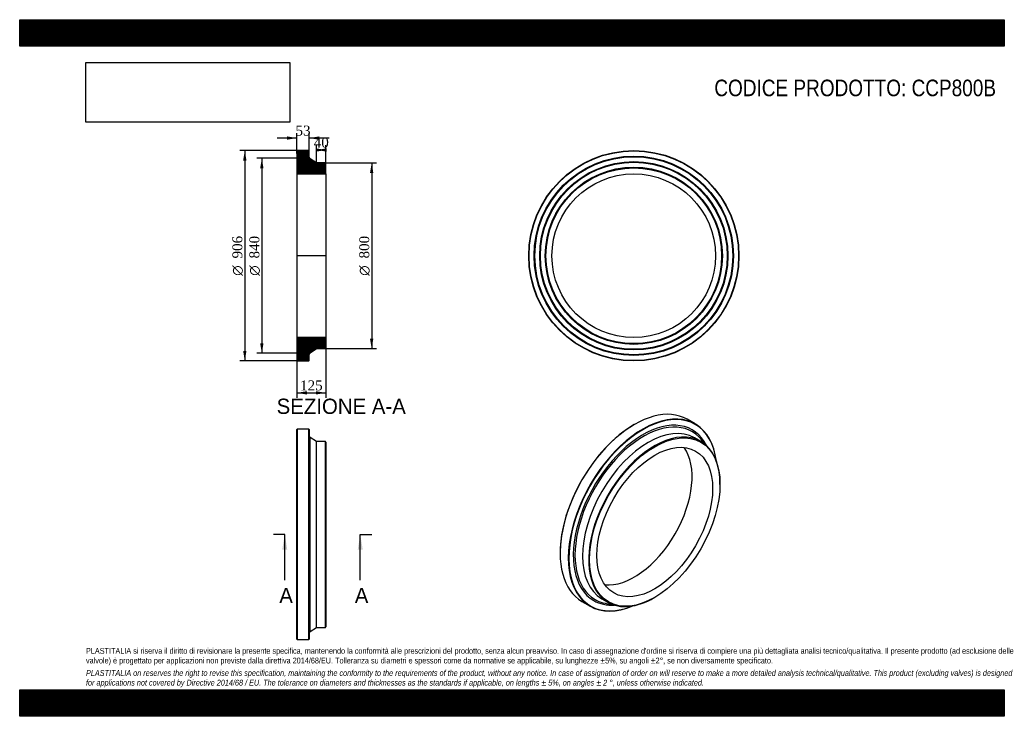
# Model space of a CAD drawing. Header units: millimetres. Extents: x 0 to 4243, y 0 to 3000.
import ezdxf
from ezdxf.enums import TextEntityAlignment as Align
from ezdxf.lldxf.tags import DXFTag

# ---------------------------------------------------------------- set-up
doc = ezdxf.new("R2010")
doc.units = ezdxf.units.MM
doc.header["$LTSCALE"] = 14.285714
for name, color, linetype in [('CCP800B', 7, 'Continuous'), ('Default', 7, 'Continuous'), ('DV4_Default', 7, 'Continuous')]:
    doc.layers.add(name, color=color, linetype=linetype)
doc.styles.add('SEACAD_Solid_Edge_ANSI', font='seans.ttf')
doc.styles.add('SEACAD_Solid_Edge_ANSI1_Symbols', font='semeca1.ttf')
doc.styles.add('SEACAD_Times_New_Roman', font='times.ttf')
tags = doc.linetypes.add('CENTER2', pattern=[28.575, 19.05, -3.175, 3.175, -3.175]).pattern_tags.tags
tags[10:11] = [DXFTag(74, 4), DXFTag(75, 0), DXFTag(340, '0'), DXFTag(46, 0.0), DXFTag(50, 0.0), DXFTag(44, 0.0), DXFTag(45, 0.0)]
tags[8:9] = [DXFTag(74, 4), DXFTag(75, 0), DXFTag(340, '0'), DXFTag(46, 0.0), DXFTag(50, 0.0), DXFTag(44, 0.0), DXFTag(45, 0.0)]
tags[6:7] = [DXFTag(74, 4), DXFTag(75, 0), DXFTag(340, '0'), DXFTag(46, 0.0), DXFTag(50, 0.0), DXFTag(44, 0.0), DXFTag(45, 0.0)]
tags[4:5] = [DXFTag(74, 4), DXFTag(75, 0), DXFTag(340, '0'), DXFTag(46, 0.0), DXFTag(50, 0.0), DXFTag(44, 0.0), DXFTag(45, 0.0)]
doc.dimstyles.new('ANSImm', dxfattribs={"dimtxt": 42.857143, "dimasz": 42.857143, "dimexe": 21.428571, "dimexo": 0, "dimgap": 10.714286, "dimtad": 1, "dimdsep": 46, "dimtxsty": 'SEACAD_Times_New_Roman', "dimblk1": '_SE_FILLED', "dimblk2": '_SE_FILLED', "dimsah": 1, "dimcen": 21.428571, "dimazin": 0, "dimtfac": 0.85, "dimtdec": 3, "dimtofl": 0, "dimtmove": 0, "dimatfit": 3, "dimfxl": 1, "dimarcsym": 0})
picture_1 = doc.add_image_def('image1.jpg', size_in_pixel=(4302, 1260))

# ---------------------------------------------------------------- blocks, each defined once
blk = doc.blocks.new('SE')
at = {"layer": 'CCP800B', "color": 7, "linetype": 'Continuous'}
for p, q in [((1196.2, 1236.1), (1194.7, 1234.6)), ((1194.7, 331.6), (1194.7, 1234.6)), ((1196.2, 1236.1), (1196.2, 330.1)), ((1246.2, 1236.1), (1196.2, 1236.1)), ((1246.2, 330.1), (1246.2, 1236.1)), ((1247.7, 1234.6), (1246.2, 1236.1)), ((1247.7, 1234.6), (1247.7, 331.6)), ((1251.5, 365.5), (1251.5, 1200.8)), ((1279.7, 1183.1), (1251.5, 1200.8)), ((1279.7, 383.1), (1279.7, 1183.1)), ((1317.2, 1183.1), (1279.7, 1183.1)), ((1317.2, 383.1), (1317.2, 1183.1)), ((1319.7, 1180.6), (1317.2, 1183.1)), ((1319.7, 1180.6), (1319.7, 385.6)), ((1251.5, 365.5), (1279.7, 383.1)), ((1279.7, 383.1), (1317.2, 383.1)), ((1317.2, 383.1), (1319.7, 385.6)), ((1194.7, 331.6), (1196.2, 330.1)), ((1196.2, 330.1), (1246.2, 330.1)), ((1246.2, 330.1), (1247.7, 331.6))]:
    blk.add_line(p, q, dxfattribs=at)
for centre, start, end in [((1255.7, 1207.6), 180, 237.9946), ((1255.7, 358.7), 122.0054, 180)]:
    blk.add_arc(centre, 8, start, end, dxfattribs=at)
blk = doc.blocks.new('SE1')
at = {"layer": 'CCP800B', "color": 7, "linetype": 'Continuous'}
for p, q in [((2911, 1258.9), (2875.7, 1279.3)), ((2649.2, 1256.9), (2648.1, 1256.3)), ((2934.7, 1184), (2908.2, 1199.4)), ((3017.6, 998.9), (3017.6, 1000.9)), ((2328.8, 703.3), (2328.8, 702.1)), ((2734.7, 511), (2736.5, 512.1)), ((2422.7, 494.7), (2458, 474.3)), ((2508.2, 506.5), (2534.7, 491.2))]:
    blk.add_line(p, q, dxfattribs=at)
for centre, major_axis, start_param, end_param in [((2649.2, 887), (226.5, 392.3), 0, 3.141593), ((2684.5, 866.6), (-226.5, -392.3), 2.488319, 6.283185), ((2685.6, 866), (225.7, 391), 0, 3.788766), ((2685.6, 866), (-212.2, -367.6), 2.776295, 6.283185), ((2648.1, 887.6), (-225.8, -391), 3.926991, 5.497787), ((2688.2, 864.5), (-208.8, -361.7), 2.839901, 6.283185), ((2708.2, 852.9), (-200, -346.4), 3.141593, 6.283185), ((2685.6, 866), (225.7, 391), 5.636012, 6.283185), ((2734.7, 837.6), (-200, -346.4), 2.356194, 6.283185), ((2648.1, 887.6), (-176.3, -305.4), 0.253378, 2.888214), ((2734.7, 837.6), (-200, -346.4), 0, 0.785398), ((2684.5, 866.6), (-226.5, -392.3), 0, 0.653273), ((2685.6, 866), (-212.2, -367.6), 0, 0.365298), ((2688.2, 864.5), (-208.8, -361.7), 0, 0.301691)]:
    blk.add_ellipse(centre, major_axis=major_axis, ratio=0.57735, start_param=start_param, end_param=end_param, dxfattribs=at)
for major_axis in [(198.8, 344.2), (-176.3, -305.4)]:
    blk.add_ellipse((2736.5, 836.6), major_axis=major_axis, ratio=0.57735, dxfattribs=at)
blk = doc.blocks.new('SE2')
at = {"layer": 'CCP800B', "color": 7, "linetype": 'Continuous'}
for radius in [453, 451.5, 429.5, 428, 426.5, 405.5, 404, 402.5, 381.5, 380, 378.5, 352.6]:
    blk.add_circle((2646.3, 1983.3), radius, dxfattribs=at)
blk = doc.blocks.new('SE4')
at = {"color": 7, "linetype": 'Continuous', "style": 'SEACAD_Solid_Edge_ANSI'}
blk.add_text('A', height=65.7, dxfattribs=at).set_placement((1118.6, 553.1), align=Align.TOP_LEFT)
blk = doc.blocks.new('SE5')
at = {"color": 7, "linetype": 'Continuous', "style": 'SEACAD_Solid_Edge_ANSI'}
blk.add_text('A', height=65.7, dxfattribs=at).set_placement((1443.9, 553.1), align=Align.TOP_LEFT)
blk = doc.blocks.new('SEANNOT_GROUP')
at = {"linetype": 'Continuous'}
blk.add_hatch(color=7, dxfattribs=at).paths.add_polyline_path([(1153.2, 717.4), (1142.3, 783.1), (1131.3, 717.4)])
at = {"color": 7, "linetype": 'Continuous'}
blk.add_lwpolyline([(1142.3, 586), (1142.3, 783.1)], dxfattribs=at)
blk = doc.blocks.new('SEANNOT_GROUP1')
at = {"linetype": 'Continuous'}
blk.add_hatch(color=7, dxfattribs=at).paths.add_polyline_path([(1478.5, 717.4), (1467.6, 783.1), (1456.6, 717.4)])
at = {"color": 7, "linetype": 'Continuous'}
blk.add_lwpolyline([(1467.6, 586), (1467.6, 783.1)], dxfattribs=at)
blk = doc.blocks.new('SE3')
at = {"layer": 'Default', "color": 7, "linetype": 'CENTER2'}
for p, q in [((1142.3, 783.1), (1093, 783.1)), ((1467.6, 783.1), (1516.9, 783.1))]:
    blk.add_line(p, q, dxfattribs=at)
at = {"layer": 'Default', "color": 7, "linetype": 'CENTER2', "const_width": 0.0001}
blk.add_lwpolyline([(1142.3, 783.1), (1467.6, 783.1)], dxfattribs=at)
at = {"layer": 'Default'}
for name in ['SEANNOT_GROUP', 'SEANNOT_GROUP1', 'SE4', 'SE5']:
    blk.add_blockref(name, (0, 0), dxfattribs=at)
blk = doc.blocks.new('SE6')
at = {"layer": 'CCP800B', "linetype": 'Continuous'}
h = blk.add_hatch(dxfattribs=at)
h.set_pattern_fill('LINE', scale=0.629921, angle=45, style=0)
edge = h.paths.add_edge_path()
edge.add_line((1317.2, 2383.3), (1279.7, 2383.3))
edge.add_line((1279.7, 2383.3), (1251.5, 2400.9))
edge.add_arc((1255.7, 2407.7), 8, 180, 237.9946, ccw=False)
edge.add_line((1247.7, 2407.7), (1247.7, 2434.8))
edge.add_line((1247.7, 2434.8), (1246.2, 2436.3))
edge.add_line((1246.2, 2436.3), (1196.2, 2436.3))
edge.add_line((1196.2, 2436.3), (1194.7, 2434.8))
edge.add_line((1194.7, 2434.8), (1194.7, 2412.8))
edge.add_line((1194.7, 2412.8), (1195.8, 2411.3))
edge.add_line((1195.8, 2411.3), (1194.7, 2409.8))
edge.add_line((1194.7, 2409.8), (1194.7, 2388.8))
edge.add_line((1194.7, 2388.8), (1195.8, 2387.3))
edge.add_line((1195.8, 2387.3), (1194.7, 2385.8))
edge.add_line((1194.7, 2385.8), (1194.7, 2364.8))
edge.add_line((1194.7, 2364.8), (1195.8, 2363.3))
edge.add_line((1195.8, 2363.3), (1194.7, 2361.8))
edge.add_line((1194.7, 2361.8), (1194.7, 2335.9))
edge.add_line((1194.7, 2335.9), (1319.7, 2335.9))
edge.add_line((1319.7, 2335.9), (1319.7, 2380.8))
edge.add_line((1319.7, 2380.8), (1317.2, 2383.3))
h = blk.add_hatch(dxfattribs=at)
h.set_pattern_fill('LINE', scale=0.629921, angle=45, style=0)
edge = h.paths.add_edge_path()
edge.add_line((1319.7, 1585.8), (1319.7, 1630.7))
edge.add_line((1319.7, 1630.7), (1194.7, 1630.7))
edge.add_line((1194.7, 1630.7), (1194.7, 1604.8))
edge.add_line((1194.7, 1604.8), (1195.8, 1603.3))
edge.add_line((1195.8, 1603.3), (1194.7, 1601.8))
edge.add_line((1194.7, 1601.8), (1194.7, 1580.8))
edge.add_line((1194.7, 1580.8), (1195.8, 1579.3))
edge.add_line((1195.8, 1579.3), (1194.7, 1577.8))
edge.add_line((1194.7, 1577.8), (1194.7, 1556.8))
edge.add_line((1194.7, 1556.8), (1195.8, 1555.3))
edge.add_line((1195.8, 1555.3), (1194.7, 1553.8))
edge.add_line((1194.7, 1553.8), (1194.7, 1531.8))
edge.add_line((1194.7, 1531.8), (1196.2, 1530.3))
edge.add_line((1196.2, 1530.3), (1246.2, 1530.3))
edge.add_line((1246.2, 1530.3), (1247.7, 1531.8))
edge.add_line((1247.7, 1531.8), (1247.7, 1558.8))
edge.add_arc((1255.7, 1558.8), 8, 122.0054, 180, ccw=False)
edge.add_line((1251.5, 1565.6), (1279.7, 1583.3))
edge.add_line((1279.7, 1583.3), (1317.2, 1583.3))
edge.add_line((1317.2, 1583.3), (1319.7, 1585.8))
at = {"layer": 'CCP800B', "color": 7, "linetype": 'Continuous'}
for p, q in [((1194.7, 2434.8), (1196.2, 2436.3)), ((1194.7, 2434.8), (1194.7, 2412.8)), ((1246.2, 2436.3), (1196.2, 2436.3)), ((1246.2, 2436.3), (1247.7, 2434.8)), ((1247.7, 2407.7), (1247.7, 2434.8)), ((1194.7, 2412.8), (1194.7, 2409.8)), ((1194.7, 2412.8), (1195.8, 2411.3)), ((1195.8, 2411.3), (1194.7, 2409.8)), ((1194.7, 2409.8), (1194.7, 2388.8)), ((1194.7, 2388.8), (1194.7, 2385.8)), ((1194.7, 2388.8), (1195.8, 2387.3)), ((1195.8, 2387.3), (1194.7, 2385.8)), ((1194.7, 2385.8), (1194.7, 2364.8)), ((1279.7, 2383.3), (1251.5, 2400.9)), ((1317.2, 2383.3), (1279.7, 2383.3)), ((1317.2, 2383.3), (1319.7, 2380.8)), ((1319.7, 2335.9), (1319.7, 2380.8)), ((1194.7, 2364.8), (1194.7, 2361.8)), ((1194.7, 2364.8), (1195.8, 2363.3)), ((1195.8, 2363.3), (1194.7, 2361.8)), ((1194.7, 2361.8), (1194.7, 2335.9)), ((1194.7, 2335.9), (1194.7, 1630.7)), ((1194.7, 2335.9), (1319.7, 2335.9)), ((1319.7, 2335.9), (1319.7, 1630.7)), ((1319.7, 1630.7), (1194.7, 1630.7)), ((1194.7, 1630.7), (1194.7, 1604.8)), ((1319.7, 1585.8), (1319.7, 1630.7)), ((1194.7, 1604.8), (1194.7, 1601.8)), ((1194.7, 1604.8), (1195.8, 1603.3)), ((1195.8, 1603.3), (1194.7, 1601.8)), ((1194.7, 1601.8), (1194.7, 1580.8)), ((1194.7, 1580.8), (1194.7, 1577.8)), ((1194.7, 1580.8), (1195.8, 1579.3)), ((1195.8, 1579.3), (1194.7, 1577.8)), ((1194.7, 1577.8), (1194.7, 1556.8)), ((1251.5, 1565.6), (1279.7, 1583.3)), ((1279.7, 1583.3), (1317.2, 1583.3)), ((1319.7, 1585.8), (1317.2, 1583.3)), ((1194.7, 1556.8), (1194.7, 1553.8)), ((1194.7, 1556.8), (1195.8, 1555.3)), ((1195.8, 1555.3), (1194.7, 1553.8)), ((1194.7, 1553.8), (1194.7, 1531.8)), ((1196.2, 1530.3), (1194.7, 1531.8)), ((1196.2, 1530.3), (1246.2, 1530.3)), ((1247.7, 1531.8), (1246.2, 1530.3)), ((1247.7, 1531.8), (1247.7, 1558.8))]:
    blk.add_line(p, q, dxfattribs=at)
for centre, start, end in [((1255.7, 2407.7), 180, 237.9946), ((1255.7, 1558.8), 122.0054, 180)]:
    blk.add_arc(centre, 8, start, end, dxfattribs=at)
at = {"layer": 'DV4_Default', "color": 7, "linetype": 'CENTER2'}
for p, q in [((1247.7, 2407.7), (1247.7, 2403.3)), ((1251.5, 2400.9), (1247.7, 2403.3)), ((1321.5, 1983.3), (1193, 1983.3)), ((1251.5, 1565.6), (1247.7, 1563.3)), ((1247.7, 1558.8), (1247.7, 1563.3))]:
    blk.add_line(p, q, dxfattribs=at)
blk = doc.blocks.new('GDimGGroup')
at = {"layer": 'Default', "linetype": 'Continuous'}
for points in [[(962.9, 2393.4), (977.2, 2393.4), (970, 2436.3)], [(962.9, 1573.1), (970, 1530.3), (977.2, 1573.1)]]:
    blk.add_hatch(color=7, dxfattribs=at).paths.add_polyline_path(points)
at = {"layer": 'Default', "color": 7, "linetype": 'Continuous'}
for p, q in [((1221.2, 2436.3), (948.6, 2436.3)), ((970, 2436.3), (970, 1530.3)), ((1221.2, 1530.3), (948.6, 1530.3))]:
    blk.add_line(p, q, dxfattribs=at)
for s, height, style, p in [('906', 42.86, 'SEACAD_Times_New_Roman', (916.4, 1971.8)), ('O', 42.9, 'SEACAD_Solid_Edge_ANSI1_Symbols', (916.4, 1897.2))]:
    blk.add_text(s, height=height, rotation=90, dxfattribs=dict(at, style=style)).set_placement(p, align=Align.TOP_LEFT)
blk = doc.blocks.new('GDimGGroup1')
at = {"layer": 'Default', "linetype": 'Continuous'}
for points in [[(1036.2, 2360.4), (1050.5, 2360.4), (1043.4, 2403.3)], [(1036.2, 1606.1), (1043.4, 1563.3), (1050.5, 1606.1)]]:
    blk.add_hatch(color=7, dxfattribs=at).paths.add_polyline_path(points)
at = {"layer": 'Default', "color": 7, "linetype": 'Continuous'}
for p, q in [((1247.7, 2403.3), (1022, 2403.3)), ((1043.4, 2403.3), (1043.4, 1563.3)), ((1247.7, 1563.3), (1022, 1563.3))]:
    blk.add_line(p, q, dxfattribs=at)
for s, height, style, p in [('840', 42.86, 'SEACAD_Times_New_Roman', (989.8, 1971.8)), ('O', 42.9, 'SEACAD_Solid_Edge_ANSI1_Symbols', (989.8, 1897.2))]:
    blk.add_text(s, height=height, rotation=90, dxfattribs=dict(at, style=style)).set_placement(p, align=Align.TOP_LEFT)
blk = doc.blocks.new('GDimGGroup2')
at = {"layer": 'Default', "linetype": 'Continuous'}
for points in [[(1523.9, 2340.4), (1516.8, 2383.3), (1509.6, 2340.4)], [(1523.9, 1626.1), (1509.6, 1626.1), (1516.8, 1583.3)]]:
    blk.add_hatch(color=7, dxfattribs=at).paths.add_polyline_path(points)
at = {"layer": 'Default', "color": 7, "linetype": 'Continuous'}
for p, q in [((1317.2, 2383.3), (1538.2, 2383.3)), ((1516.8, 2383.3), (1516.8, 1583.3)), ((1317.2, 1583.3), (1538.2, 1583.3))]:
    blk.add_line(p, q, dxfattribs=at)
for s, height, style, p in [('800', 42.86, 'SEACAD_Times_New_Roman', (1463.2, 1971.8)), ('O', 42.9, 'SEACAD_Solid_Edge_ANSI1_Symbols', (1463.2, 1897.2))]:
    blk.add_text(s, height=height, rotation=90, dxfattribs=dict(at, style=style)).set_placement(p, align=Align.TOP_LEFT)
blk = doc.blocks.new('DMBLK19')
at = {"layer": 'Default', "linetype": 'Continuous'}
for points in [[(1237.6, 1385.8), (1237.6, 1400.1), (1194.7, 1392.9)], [(1276.9, 1385.8), (1319.7, 1392.9), (1276.9, 1400.1)]]:
    blk.add_hatch(color=7, dxfattribs=at).paths.add_polyline_path(points)
at = {"layer": 'Default', "color": 7, "linetype": 'Continuous'}
for p, q in [((1194.7, 1630.7), (1194.7, 1371.5)), ((1319.7, 1630.7), (1319.7, 1371.5)), ((1194.7, 1392.9), (1319.7, 1392.9))]:
    blk.add_line(p, q, dxfattribs=at)
at = {"layer": 'Default', "color": 7, "linetype": 'Continuous', "style": 'SEACAD_Times_New_Roman'}
blk.add_text('125', height=42.86, dxfattribs=at).set_placement((1208.5, 1446.5), align=Align.TOP_LEFT)
blk = doc.blocks.new('_SE_FILLED')
at = {"color": 0}
blk.add_line((0, 0), (-1, 0), dxfattribs=at)
blk.add_solid([(0, 0), (-1, -0.1665), (-1, 0.1665), (0, 0)], dxfattribs=at)
blk = doc.blocks.new('DMBLK20')
at = {"layer": 'Default', "linetype": 'Continuous'}
for points in [[(1151.9, 2497.4), (1151.9, 2483.1), (1194.7, 2490.2)], [(1290.6, 2497.4), (1247.7, 2490.2), (1290.6, 2483.1)]]:
    blk.add_hatch(color=7, dxfattribs=at).paths.add_polyline_path(points)
at = {"layer": 'Default', "color": 7, "linetype": 'Continuous'}
for p, q in [((1194.7, 2423.8), (1194.7, 2511.7)), ((1247.7, 2421.2), (1247.7, 2511.7)), ((1194.7, 2490.2), (1109, 2490.2)), ((1333.5, 2490.2), (1247.7, 2490.2))]:
    blk.add_line(p, q, dxfattribs=at)
at = {"layer": 'Default', "color": 7, "linetype": 'Continuous', "style": 'SEACAD_Times_New_Roman'}
blk.add_text('53', height=42.86, dxfattribs=at).set_placement((1188.7, 2543.8), align=Align.TOP_LEFT)
blk = doc.blocks.new('DMBLK21')
at = {"layer": 'Default', "linetype": 'Continuous'}
for points in [[(1276.9, 2446), (1276.9, 2431.7), (1319.7, 2438.8)], [(1322.6, 2446), (1279.7, 2438.8), (1322.6, 2431.7)]]:
    blk.add_hatch(color=7, dxfattribs=at).paths.add_polyline_path(points)
at = {"layer": 'Default', "color": 7, "linetype": 'Continuous'}
for p, q in [((1279.7, 2383.3), (1279.7, 2460.3)), ((1319.7, 2438.8), (1279.7, 2438.8)), ((1319.7, 2335.9), (1319.7, 2460.3))]:
    blk.add_line(p, q, dxfattribs=at)
at = {"layer": 'Default', "color": 7, "linetype": 'Continuous', "style": 'SEACAD_Times_New_Roman'}
blk.add_text('40', height=42.86, dxfattribs=at).set_placement((1267.2, 2492.4), align=Align.TOP_LEFT)

msp = doc.modelspace()

# ---------------------------------------------------------------- hatches: boundary and pattern name
at = {"layer": 'Default', "linetype": 'Continuous'}
h = msp.add_hatch(dxfattribs=at)
h.set_pattern_fill('LINE', scale=0.6299213, angle=45, style=0)
h.paths.add_polyline_path([(4242.857, 2885.714), (4242.857, 3000), (0, 3000), (0, 2885.714)])
for points in [[(4242.857, 2885.714), (4242.857, 3000), (0, 3000), (0, 2885.714)], [(4242.857, 0), (4242.857, 114.286), (0, 114.286), (0, 0)]]:
    msp.add_hatch(color=7, dxfattribs=at).paths.add_polyline_path(points)
h = msp.add_hatch(dxfattribs=at)
h.set_pattern_fill('LINE', scale=0.629921, angle=45, style=0)
h.paths.add_polyline_path([(4242.857, 0), (4242.857, 114.286), (0, 114.286), (0, 0)])

# ---------------------------------------------------------------- linework, layer by layer
at = {"layer": 'Default', "color": 7, "linetype": 'Continuous'}
for p, q in [((0, 3000), (4242.857, 3000)), ((0, 2885.714), (0, 3000)), ((4242.857, 3000), (4242.857, 2885.714)), ((4242.857, 2885.714), (0, 2885.714)), ((0, 114.286), (4242.857, 114.286)), ((0, 0), (0, 114.286)), ((4242.857, 114.286), (4242.857, 0)), ((4242.857, 0), (0, 0))]:
    msp.add_line(p, q, dxfattribs=at)

# ---------------------------------------------------------------- block references
at = {"layer": 'Default'}
for name in ['GDimGGroup', 'SE6', 'SE2', 'GDimGGroup1', 'GDimGGroup2', 'SE1', 'SE', 'SE3']:
    msp.add_blockref(name, (0, 0), dxfattribs=at)

# ---------------------------------------------------------------- texts
at = {"layer": 'Default', "color": 7, "linetype": 'Continuous', "style": 'SEACAD_Solid_Edge_ANSI'}
msp.add_text('SEZIONE A-A', height=65.71429, dxfattribs=at).set_placement((1107.183, 1367.937), align=Align.TOP_LEFT)
at = {"layer": 'Default', "attachment_point": 1}
for s, insert, char_height, width in [('{\\fArial Narrow|b0||i0||c0|p34;\\C7;\\H71.42857143;\\W1.;CODICE PRODOTTO: CCP800B}', (2993.255, 2741.917), 71.42857, 1216.59105), ("{\\fArial Narrow|b0||i0||c0|p34;\\C7;\\H25.;\\W1.;PLASTITALIA si riserva il diritto di revisionare la presente specifica, mantenendo la conformità alle prescrizioni del prodotto, senza alcun preavviso. In caso di assegnazione d'ordine si riserva di compiere una più dettagliata analisi tecnico/qualitativa. Il presente prodotto (ad esclusione delle \\P}{\\fArial Narrow|b0||i0||c0|p34;\\C7;\\H25.;\\W1.;valvole) è progettato per applicazioni non previste dalla direttiva 2014/68/EU. Tolleranza su diametri e spessori come da normative se applicabile, su lunghezze ±5%, su angoli ±2°, se non diversamente specificato.\\P}{\\fArial Narrow|b0||i0||c0|p34;\\C7;\\H7.142857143;\\W1.;   \\P}{\\fArial Narrow|b0||i1||c0|p34;\\C7;\\H25.;\\W1.;PLASTITALIA on reserves the right to revise this specification, maintaining the conformity to the requirements of the product, without any notice. In case of assignation of order on will reserve to make a more detailed analysis technical/qualitative. This product (excluding valves) is designed \\P}{\\fArial Narrow|b0||i1||c0|p34;\\C7;\\H25.;\\W1.;for applications not covered by Directive 2014/68 / EU. The tolerance on diameters and thicknesses as the standards if applicable, on lengths ± 5%, on angles ± 2 °, unless otherwise indicated.\\P}", (285.714, 294.32), 25, 3671.42857)]:
    msp.add_mtext(s, dxfattribs=dict(at, insert=insert, char_height=char_height, width=width))

# ---------------------------------------------------------------- dimensions: what is measured, and where the dimension line sits
at = {"layer": 'Default', "color": 7, "linetype": 'Continuous'}
for base, p1, p2, picture, middle in [((1194.736, 2490.235), (1247.736, 2421.24), (1194.736, 2423.773), 'DMBLK20', (1221.236, 2490.235)), ((1279.736, 2438.843), (1319.736, 2335.873), (1279.736, 2383.273), 'DMBLK21', (1299.736, 2438.843))]:
    dim = msp.add_linear_dim(base=base, p1=p1, p2=p2, text='\\A1;<>', dimstyle='ANSImm', dxfattribs=at)
    dim.commit()
    dim.dimension.update_dxf_attribs({"geometry": picture, "text_midpoint": middle, "dimtype": 160})
dim = msp.add_linear_dim(base=(1194.736, 1392.911), p1=(1194.736, 1630.673), p2=(1319.736, 1630.673), angle=0, text='\\A1;<>', dimstyle='ANSImm', dxfattribs=at)
dim.commit()
dim.dimension.update_dxf_attribs({"geometry": 'DMBLK19', "text_midpoint": (1257.236, 1392.911), "dimtype": 161})

# ---------------------------------------------------------------- pictures from other files: only their frames are drawn
image = msp.add_image(picture_1, insert=(285.714, 2558.617), size_in_units=(877.959, 257.143))
image.dxf.flags = 7

doc.saveas('drawing.dxf')
